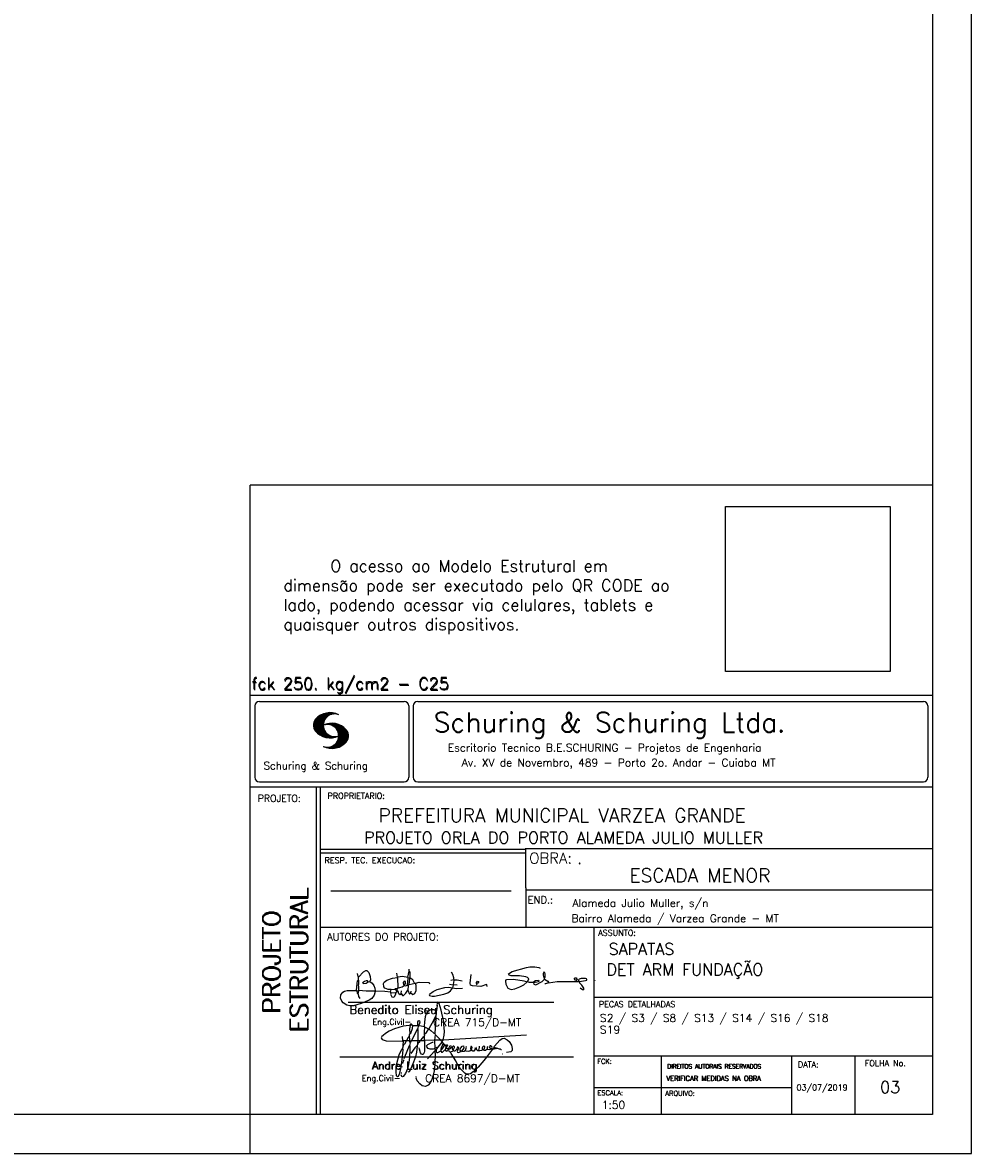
# Model space of a CAD drawing. Extents: x 0 to 84.1, y 0 to 59.4.
# Tile 4 of 6: x 59.8 to 84.1, y 0 to 29. Entities that reach past the tile are written whole.
import ezdxf

# ---------------------------------------------------------------- set-up
doc = ezdxf.new("R2010")
doc.units = 0
doc.header["$MEASUREMENT"] = 0
doc.layers.get('0').update_dxf_attribs({"linetype": 'CONTINUOUS'})
doc.layers.add('1', color=1, linetype='CONTINUOUS')
doc.layers.add('2', color=2, linetype='CONTINUOUS')
doc.styles.get("Standard").update_dxf_attribs({"font": 'ROMANS.SHX'})
picture_1 = doc.add_image_def('image1.png', size_in_pixel=(300, 300))

# ---------------------------------------------------------------- blocks, each defined once
blk = doc.blocks.new('assinaturabenedito')
at = {"color": 162}
for points in [[(80.21, 160.29), (79.88, 160.45), (79.72, 161.68), (80.29, 161.77), (80.46, 162.01), (80.54, 163.49), (80.37, 163.74), (80.54, 164.8), (80.46, 166.12), (80.29, 166.36), (80.37, 167.51), (82.43, 169.81), (83.41, 170.39), (83.9, 170.39), (84.81, 169.48), (85.38, 167.84), (85.46, 166.36), (85.13, 165.71), (86.12, 164.97), (86.94, 163.98), (87.35, 162.83), (87.43, 161.68), (87.19, 161.52), (83.66, 161.52), (80.46, 161.77)], [(96.95, 167.51), (96.79, 169.24)], [(101.55, 163.82), (102.04, 164.31), (102.28, 166.78), (102.28, 167.1), (101.55, 167.19), (101.46, 167.51), (101.96, 170.06), (102.28, 169.81), (102.28, 167.27)], [(101.96, 170.06), (102.04, 170.96)], [(120.99, 164.31), (121.24, 166.12), (121.16, 167.19), (120.66, 168.66), (120.09, 169.57)], [(155.13, 165.22), (153.4, 165.22), (152.58, 165.54), (153.16, 166.78), (152.67, 167.35), (151.85, 167.68), (149.14, 168.01), (145.61, 168.01), (144.71, 168.34), (144.46, 168.91), (146.1, 169.9), (152.17, 171.62), (153.65, 171.87), (155.7, 171.87), (157.43, 171.62), (158.08, 171.29)], [(159.89, 166.69), (159.89, 167.1), (160.22, 167.51), (160.22, 168.91), (160.05, 169.48), (159.56, 169.65), (159.23, 168.99), (159.23, 168.42), (159.56, 167.27), (159.8, 167.19)], [(79.55, 161.85), (79.72, 164.8), (79.88, 165.87), (80.21, 166.28)], [(80.46, 167.68), (80.21, 167.84), (79.88, 169.07)], [(84.48, 165.54), (84.15, 165.87), (83.57, 165.87), (82.84, 165.71), (82.1, 165.05), (82.59, 164.8), (83.57, 164.97), (84.48, 165.54)], [(84.48, 165.54), (85.05, 165.63)], [(94.32, 162.18), (93.09, 162.18), (91.53, 162.83), (91.12, 163.41), (90.96, 164.8), (91.29, 165.38), (92.52, 166.2), (94.82, 167.1), (97.03, 167.43), (97.11, 162.92)], [(101.46, 167.43), (99.17, 167.76), (97.11, 167.51)], [(98.59, 160.54), (99.17, 159.71), (99.58, 159.63), (100.56, 160.62), (101.38, 161.93), (102.12, 160.29), (102.69, 160.78), (103.6, 160.12), (104.42, 160.54), (104.99, 161.85), (104.99, 163.9), (104.66, 164.97), (106.3, 165.3), (110.57, 165.22), (110.74, 164.97), (110.49, 164.56)], [(99.9, 163.9), (100.48, 164.8), (100.4, 165.63), (99.9, 165.79), (99.49, 165.22), (99.58, 164.23), (99.82, 164.15)], [(101.3, 164.07), (101.55, 167.1)], [(102.04, 164.31), (104.58, 164.97)], [(104.34, 164.97), (103.51, 166.36), (102.69, 166.94), (102.37, 166.94)], [(120.83, 164.15), (119.19, 164.39)], [(121.16, 166.36), (119.76, 166.04)], [(121.24, 166.2), (121.48, 166.36), (122.55, 166.36), (124.6, 165.87)], [(135.35, 163.57), (135.27, 164.23), (135.11, 164.31), (132.64, 163.57), (129.12, 163.74), (128.62, 163.9), (128.3, 164.15), (128.05, 164.89), (128.46, 168.66)], [(130.84, 164.8), (130.76, 165.22), (131.25, 165.79), (131.58, 165.71), (131.66, 165.3), (131.41, 164.97), (130.84, 164.8)], [(130.84, 164.8), (130.76, 164.48), (130.92, 164.23)], [(152.26, 165.38), (152.17, 165.54), (151.11, 165.79), (146.68, 166.53), (143.56, 166.36), (143.23, 166.2), (143.15, 165.79), (143.31, 164.56), (144.13, 162.83), (145.61, 162.26), (147.25, 162.51), (149.38, 163.33), (151.02, 164.23), (152.26, 165.38)], [(152.26, 165.38), (152.5, 165.54)], [(155.21, 165.05), (155.13, 165.3), (155.37, 165.71), (156.03, 166.04), (157.26, 166.2), (157.43, 165.87), (157.18, 165.54), (156.6, 165.3), (155.21, 165.05)], [(155.21, 165.05), (155.29, 164.48), (156.19, 164.23), (158.82, 165.63), (159.89, 166.69), (161.36, 165.79), (161.61, 165.3), (161.61, 165.13), (161.12, 164.89), (160.3, 164.64), (159.97, 164.72)], [(161.61, 165.13), (165.22, 165.63), (174, 165.63), (174.41, 165.71), (174.49, 166.28)], [(176.63, 162.1), (176.63, 162.75), (175.81, 164.15), (174.99, 164.97), (174.82, 165.63), (177.36, 166.04), (178.02, 166.28), (178.02, 166.53), (177.78, 166.86), (177.36, 166.94), (175.56, 166.94), (174.66, 166.61), (174.49, 166.36), (173.02, 166.2), (172.61, 166.69), (172.93, 167.19), (173.34, 167.19), (173.75, 166.86), (173.84, 166.45)], [(173.59, 165.63), (173.59, 166.12)], [(174.82, 165.63), (174.58, 165.71)], [(181.55, 165.95), (181.47, 166.12)], [(87.43, 161.36), (87.1, 159.8), (86.04, 158.4), (84.97, 157.66), (81.44, 156.27), (78.16, 155.28), (76.68, 155.28), (75.37, 155.53), (73.73, 156.51), (73.15, 157.25), (72.66, 158.56), (72.74, 159.96), (73.65, 161.11), (74.38, 161.52), (75.53, 161.77), (79.64, 161.77)], [(80.21, 160.29), (80.46, 161.6)], [(80.21, 160.29), (80.37, 159.22), (80.87, 158.32)], [(94.08, 161.03), (91.53, 161.36), (87.43, 161.52)], [(94.08, 161.03), (94.32, 162.18), (95.88, 162.34), (96.21, 162.59), (96.95, 162.67)], [(94.08, 161.03), (94.08, 160.86)], [(96.29, 160.7), (94.24, 160.86), (94.08, 160.21), (94.57, 159.14), (95.39, 158.89), (95.8, 159.22), (96.29, 160.29), (96.29, 160.7)], [(96.87, 161.77), (96.54, 161.77), (95.88, 162.26)], [(96.29, 160.7), (96.87, 161.52)], [(98.59, 160.54), (98.1, 159.96), (97.61, 160.37), (97.36, 161.44), (96.87, 161.6), (97.03, 162.75), (99.08, 163.33), (99.9, 163.9), (100.48, 163.74), (101.3, 164.07), (101.55, 163.9), (101.38, 162.01)], [(98.59, 160.54), (98.76, 161.6)], [(102.78, 160.78), (102.86, 161.52)], [(110.74, 160.29), (110.57, 159.96), (110.74, 159.63), (111.88, 159.39), (112.87, 159.39), (116.89, 160.21), (118.53, 160.86), (119.68, 161.6), (120.5, 162.83)], [(110.74, 160.29), (112.29, 161.44), (113.94, 162.18), (117.22, 163.08), (118.86, 163.16), (122.22, 162.59), (124.85, 162.83)], [(120.83, 164.15), (120.58, 163)], [(120.83, 164.15), (121.07, 164.31), (122.47, 164.23)], [(176.63, 162.1), (176.13, 162.1), (175.07, 162.75)], [(176.63, 162.1), (176.63, 162.1)]]:
    blk.add_lwpolyline(points, dxfattribs=at)
blk = doc.blocks.new('assinaturanadre')
at = {"color": 162}
for points in [[(-225.87, 15.1), (-225.95, 13.46), (-226.28, 11.98), (-226.61, 11.73), (-227.59, 9.51), (-230.47, 4.42), (-229.32, 3.44), (-229.07, 3.44), (-227.43, 1.88), (-226.69, 1.63), (-226.61, 0.81), (-226.86, -2.47), (-226.77, -7.81), (-226.53, -8.71), (-226.86, -9.37), (-226.61, -10.68), (-226.69, -17.25), (-227.1, -21.27), (-227.76, -23.82), (-228.83, -27.19), (-229.56, -28.58), (-230.71, -29.9), (-231.53, -30.47), (-232.52, -30.72), (-234.41, -30.31), (-235.88, -29.24), (-237.44, -27.27), (-238.1, -25.79)], [(-225.3, 18.87), (-225.71, 15.34), (-225.87, 15.1), (-226.28, 15.26), (-226.36, 15.59), (-227.18, 16), (-229.07, 16), (-230.71, 15.18), (-231.94, 13.7), (-232.6, 11.73), (-233.01, 8.69), (-233.17, 5.9), (-233.01, 5.41), (-233.26, 2.62), (-233.26, 1.06), (-233.09, 0.65), (-233.34, -0.09), (-233.17, -0.67), (-233.17, -2.55), (-233.67, -2.8), (-235.23, -2.8), (-235.14, -2.23), (-233.42, -0.17)], [(-225.3, 18.87), (-225.46, 18.87), (-225.54, 18.46)], [(-225.3, 18.87), (-225.22, 19.04)], [(-221.69, -2.31), (-221.03, 0.57), (-220.87, 2.86), (-221.52, 9.6), (-222.84, 15.92), (-223.98, 19.86), (-224.56, 20.6), (-224.89, 20.68), (-225.22, 20.19), (-225.22, 19.53)], [(-240.48, 6.64), (-240.48, 6.97), (-241.05, 7.38), (-241.63, 7.22), (-241.79, 6.64)], [(-237.2, 6.72), (-237.03, 8.78), (-236.78, 9.27), (-236.46, 9.43), (-236.13, 9.27), (-235.96, 8.53), (-236.29, 7.05), (-236.62, 6.39), (-236.87, 6.31)], [(-226.28, 11.98), (-226.12, 11.9), (-226.12, 10.83), (-226.69, 1.71)], [(-240.48, 6.64), (-245.98, 6.07), (-251.39, 4.42), (-254.59, 2.95), (-256.81, 1.55), (-258.37, 0.4), (-259.02, -0.26), (-259.43, -1.08), (-259.35, -1.49), (-258.86, -2.06), (-256.4, -2.8), (-246.55, -3.05), (-246.22, -2.8), (-246.39, -0.34)], [(-242.2, 0.15), (-243.19, -1.16), (-244.01, -2.97), (-246.22, -2.97)], [(-237.2, 6.72), (-236.95, 6.23), (-237.2, 4.67), (-237.61, 4.26), (-241.05, -2.97), (-241.95, -3.05), (-242.12, 0.81), (-241.95, 1.47), (-241.46, 1.88), (-240.4, 4.59), (-240.23, 6.56), (-237.36, 6.56), (-237.2, 6.72)], [(-241.87, 6.48), (-242.12, 4.51), (-242.04, 1.47)], [(-237.28, 4.51), (-237.03, 4.1), (-237.11, -2.72), (-237.36, -2.88), (-240.89, -2.88)], [(-240.48, 6.64), (-240.31, 6.64)], [(-236.54, 6.48), (-234.98, 6.31), (-233.26, 5.82)], [(-233.01, 5.41), (-232.68, 5.49), (-230.63, 4.34), (-232.35, 1.55), (-233.01, 0.89)], [(-230.47, 4.42), (-230.47, 4.42)], [(-226.61, 0.81), (-226.36, 0.81), (-225.22, -0.17), (-224.97, -0.67), (-223.74, -1.9), (-223.66, -2.39), (-226.77, -2.55)], [(-221.69, -2.31), (-170.73, 0.81)], [(-246.14, -3.05), (-246.22, -5.76), (-246.06, -6), (-246.39, -7.4), (-246.3, -8.47), (-246.88, -14.54), (-247.62, -19.96), (-248.44, -23.33), (-249.18, -24.72), (-249.5, -24.89), (-250.08, -24.31), (-250.41, -21.93), (-250.41, -19.88), (-250, -16.76), (-248.44, -11.5), (-246.88, -7.97), (-246.47, -7.65)], [(-241.87, -4.11), (-242.12, -5.76), (-241.95, -6), (-241.95, -7.73), (-242.2, -13.15), (-242.78, -17.42), (-243.43, -19.96), (-244.74, -22.83), (-246.14, -24.72), (-246.47, -24.89), (-246.8, -24.72), (-247.21, -23.66)], [(-244.33, -3.05), (-245.32, -5.02), (-245.98, -5.84)], [(-242.12, -5.67), (-242.45, -6), (-243.51, -8.3), (-245.65, -13.97)], [(-242.04, -2.88), (-243.92, -2.97)], [(-237.11, -2.97), (-237.28, -3.87), (-237.28, -4.53), (-237.11, -4.69), (-237.61, -5.76), (-237.44, -6.25), (-238.02, -9.78), (-238.59, -12.57), (-239.66, -15.94), (-241.79, -20.78), (-242.61, -21.85), (-243.27, -22.1)], [(-241.13, -2.97), (-241.54, -3.95), (-241.87, -4.11), (-241.95, -3.13)], [(-237.61, -5.76), (-239, -7.15), (-241.38, -10.6)], [(-235.31, -2.64), (-235.8, -2.97), (-237.11, -2.88)], [(-235.88, -2.97), (-236.13, -3.62), (-237.03, -4.61)], [(-233.09, -2.8), (-233.01, -9.29), (-233.17, -9.94), (-233.91, -11.18), (-234.32, -11.26), (-234.9, -11.01), (-235.39, -10.27), (-236.13, -8.06), (-236.21, -7.15)], [(-226.86, -2.55), (-233.17, -2.72)], [(-226.77, -7.56), (-227.84, -7.89), (-229.65, -7.89), (-230.71, -7.48), (-231.7, -6.66), (-231.78, -6), (-230.96, -5.1), (-228.25, -3.79), (-227.68, -3.79)], [(-222.43, -3.29), (-222.43, -3.7), (-224.97, -6.82), (-226.61, -7.4)], [(-225.05, -6.91), (-226.04, -8.55), (-225.87, -8.79), (-225.95, -9.7), (-225.54, -10.03), (-224.97, -10.03), (-223.16, -8.96)], [(-221.69, -2.31), (-223.57, -2.39)], [(-221.36, -4.85), (-222.18, -5.35), (-222.34, -6.09), (-222.75, -6.66), (-223.08, -7.97), (-223.08, -8.88), (-222.67, -9.78), (-222.34, -9.86), (-222.01, -9.78), (-220.54, -8.47)], [(-221.19, -5.1), (-221.28, -6.09), (-221.6, -6.74), (-222.43, -8.06), (-222.92, -8.38)], [(-221.85, -2.39), (-222.43, -3.29), (-222.84, -2.88), (-222.84, -2.55)], [(-222.43, -3.7), (-221.44, -4.36), (-221.36, -4.94), (-220.78, -5.18), (-220.29, -5.92), (-219.96, -6), (-219.47, -5.35), (-219.14, -5.26), (-218.98, -5.51), (-219.39, -6.5), (-219.96, -6.99), (-220.21, -7.56), (-220.46, -8.47), (-220.05, -9.04), (-219.55, -9.12), (-218.4, -8.55), (-217.91, -9.37), (-217.34, -9.7), (-216.02, -9.12), (-215.7, -8.71), (-215.04, -9.04), (-214.3, -9.04), (-212.99, -7.81), (-212.91, -7.07), (-212.66, -6.58), (-212.41, -6.58), (-212.17, -6.91), (-212.33, -7.81), (-212.58, -8.14), (-212.99, -7.97)], [(-219.96, -6), (-219.8, -6.74)], [(-219.8, -6.82), (-219.88, -7.07)], [(-219.8, -6.91), (-218.57, -7.89), (-218.32, -7.73), (-217.58, -6.17), (-217.26, -5.84), (-216.93, -6), (-216.85, -6.82), (-217.58, -7.81), (-218.4, -8.22), (-218.49, -7.97)], [(-190.51, -6.82), (-189.52, -7.32), (-189.77, -7.81), (-190.42, -8.06), (-191.57, -7.97), (-195.76, -13.72), (-200.19, -18.89), (-203.31, -21.93), (-205.03, -23), (-206.1, -23.33), (-207.49, -23.25), (-208.48, -22.67), (-210.94, -20.21), (-212.58, -17.66), (-213.81, -15.2), (-216.85, -10.6), (-217.17, -9.78)], [(-215.53, -8.3), (-215.86, -7.73), (-215.86, -6.82), (-215.45, -6), (-215.2, -6), (-214.96, -6.33), (-214.88, -7.23), (-215.53, -8.3)], [(-212.66, -8.14), (-212.99, -9.37), (-212.91, -9.78), (-212.25, -10.03), (-211.18, -9.53), (-210.94, -9.29), (-211.27, -8.63), (-211.27, -8.06), (-210.86, -7.23), (-210.03, -6.09), (-209.3, -6), (-209.05, -7.15), (-209.54, -8.14), (-210.36, -9.12), (-210.2, -9.37), (-208.72, -9.21), (-207.9, -8.63), (-207.41, -6.82), (-207.49, -6.41)], [(-212.66, -6.58), (-212.91, -6.33)], [(-204.54, -8.14), (-204.04, -7.81), (-203.96, -6.99), (-204.37, -6.41), (-204.78, -6.41), (-204.87, -7.73), (-204.54, -8.14)], [(-201.09, -6.5), (-201.09, -6.5)], [(-196.33, -7.48), (-197.23, -8.3), (-198.14, -8.71), (-199.2, -9.04), (-199.78, -8.96), (-199.94, -8.63), (-199.53, -7.07), (-199.53, -6.25)], [(-196.33, -7.48), (-196.09, -6.82), (-196.17, -6.41), (-196.99, -6.17), (-197.56, -6.82), (-197.73, -7.32), (-197.73, -7.81), (-197.48, -8.22)], [(-194.77, -7.23), (-194.28, -6.74), (-194.28, -6.41), (-194.77, -6.74), (-194.77, -7.23)], [(-192.06, -7.73), (-191.74, -7.07), (-191.98, -6.5), (-192.64, -6), (-193.13, -6), (-193.3, -7.07), (-192.64, -7.81)], [(-190.51, -6.82), (-191.33, -7.89)], [(-190.51, -6.82), (-190.18, -6.17), (-187.06, -2.39), (-185.58, -1.41), (-184.35, -1.24), (-182.46, -2.23), (-181.32, -3.21), (-179.92, -5.59), (-179.43, -7.65), (-179.59, -8.79), (-180.25, -9.62), (-183.04, -10.03)], [(-226.86, -9.29), (-231.21, -13.8)], [(-226.04, -8.47), (-226.45, -8.63)], [(-218.4, -8.22), (-218.4, -8.47)], [(-215.53, -8.3), (-215.53, -8.63)], [(-210.36, -9.12), (-210.86, -9.21)], [(-204.54, -8.14), (-204.54, -8.55), (-205.28, -9.12), (-206.26, -9.45), (-207.49, -9.29), (-207.9, -8.79)], [(-202.24, -7.15), (-202.08, -8.06), (-202.98, -9.29), (-203.47, -9.29), (-204.45, -8.63)], [(-201.42, -7.07), (-201.5, -7.48), (-201.25, -8.22), (-200.6, -8.71), (-200.02, -8.71)], [(-194.77, -7.89), (-195.84, -8.71), (-196.5, -8.79), (-197.15, -8.38)], [(-194.77, -7.23), (-194.77, -7.97), (-194.61, -8.06), (-193.13, -8.14), (-192.15, -7.81), (-191.74, -7.97)], [(-189.44, -7.23), (-189.11, -6.99), (-188.78, -7.32)], [(-189.44, -7.23), (-189.19, -7.56), (-188.7, -7.4), (-187.39, -7.81), (-186.73, -7.81), (-186.48, -8.14), (-186.07, -8.22)], [(-185.42, -10.77), (-185.17, -10.77)], [(-246.8, -18.57), (-246.88, -19.06)], [(-246.39, -16.43), (-246.39, -16.84)], [(-246.06, -15.36), (-246.22, -16.1)], [(-245.81, -14.54), (-245.89, -15.03)], [(-247.29, -22.34), (-247.29, -22.92)], [(-238.43, -24.64), (-238.43, -24.81)], [(-238.26, -25.22), (-238.18, -25.46)]]:
    blk.add_lwpolyline(points, dxfattribs=at)

msp = doc.modelspace()

# ---------------------------------------------------------------- linework, layer by layer
at = {"layer": '2', "linetype": 'Continuous'}
for p, q in [((84.100006, 0), (84.100006, 59.400002)), ((65.600006, 1), (65.600006, 17.142713)), ((83.100006, 17.142713), (65.600006, 17.142713)), ((65.600006, 11.755142), (83.100006, 11.755135)), ((65.600006, 1), (65.600006, 11.755142)), ((65.715988, 11.477417), (65.715988, 9.648308)), ((65.832489, 11.593918), (69.548996, 11.593918)), ((69.665497, 11.477417), (69.665497, 9.648308)), ((69.778748, 11.477417), (69.778748, 9.648308)), ((69.895248, 11.593918), (82.867508, 11.593918)), ((82.984009, 11.477417), (82.984009, 9.648308)), ((67.221771, 10.985771), (67.52832, 11.29232)), ((67.222122, 10.971992), (67.545929, 11.295792)), ((67.222168, 11.000305), (67.508011, 11.286148)), ((67.222488, 10.958214), (67.56427, 11.300003)), ((67.224365, 11.016647), (67.488403, 11.280685)), ((67.224472, 10.94606), (67.581131, 11.302727)), ((67.226578, 11.03299), (67.465408, 11.271812)), ((67.2267, 10.934158), (67.596313, 11.303772)), ((67.228943, 10.922256), (67.612335, 11.305649)), ((67.232178, 10.911354), (67.626831, 11.306015)), ((67.232437, 11.052986), (67.439468, 11.26001)), ((67.235916, 10.900948), (67.642014, 11.307053)), ((67.239258, 11.073952), (67.410522, 11.245209)), ((67.239655, 10.890556), (67.656281, 11.307182)), ((67.243561, 10.880333), (67.66925, 11.306015)), ((67.248611, 10.871239), (67.520584, 11.143219)), ((67.252747, 11.10157), (67.374313, 11.223145)), ((67.253647, 10.862129), (67.502121, 11.110611)), ((67.258682, 10.853035), (67.491592, 11.085945)), ((67.264267, 10.84449), (67.483597, 11.06382)), ((67.270782, 10.836868), (67.47966, 11.045746)), ((67.277298, 10.829247), (67.475876, 11.027817)), ((67.563156, 11.001991), (67.584885, 11.023735)), ((67.577606, 11.002319), (67.601898, 11.026611)), ((67.592072, 11.002647), (67.619476, 11.030045)), ((67.604584, 11.001007), (67.635239, 11.03167)), ((67.608673, 11.2313), (67.68306, 11.305702)), ((67.617233, 10.999535), (67.651505, 11.033806)), ((67.62999, 10.998154), (67.666199, 11.034363)), ((67.638062, 11.246552), (67.69574, 11.30423)), ((67.64122, 10.995239), (67.680893, 11.03492)), ((67.652435, 10.992317), (67.695602, 11.035484)), ((67.662872, 11.257233), (67.708405, 11.302757)), ((67.664337, 10.990074), (67.708984, 11.034729)), ((67.674881, 10.986488), (67.72316, 11.034767)), ((67.681976, 11.262199), (67.721237, 11.30146)), ((67.684326, 10.981789), (67.736191, 11.033653)), ((67.694321, 10.977654), (67.748459, 11.031792)), ((67.702469, 11.268562), (67.733063, 11.299149)), ((67.704605, 10.973801), (67.761597, 11.0308)), ((67.71431, 10.969368), (67.773758, 11.028824)), ((67.718491, 11.270424), (67.744904, 11.296837)), ((67.722412, 10.963333), (67.785233, 11.026146)), ((67.732498, 10.959282), (67.797607, 11.024391)), ((67.734482, 11.272285), (67.757004, 11.294807)), ((67.750473, 11.274147), (67.768555, 11.292221)), ((67.283813, 10.821625), (67.474167, 11.011971)), ((67.290558, 10.814232), (67.473114, 10.99678)), ((67.296936, 10.807419), (67.470306, 10.980797)), ((67.304733, 10.800133), (67.473206, 10.968597)), ((67.311829, 10.793083), (67.474121, 10.955383)), ((67.319168, 10.786293), (67.475159, 10.942276)), ((67.326828, 10.779808), (67.477615, 10.930595)), ((67.334488, 10.773323), (67.480087, 10.918922)), ((67.342133, 10.766846), (67.482544, 10.907249)), ((67.350098, 10.760674), (67.485901, 10.896469)), ((67.358337, 10.754768), (67.489655, 10.886078)), ((67.366577, 10.748863), (67.493408, 10.875694)), ((67.374802, 10.742966), (67.497208, 10.865356)), ((67.383392, 10.737427), (67.502075, 10.856102)), ((67.392227, 10.732109), (67.506958, 10.84684)), ((67.401062, 10.726807), (67.511841, 10.837578)), ((67.409882, 10.721497), (67.516922, 10.828537)), ((67.419189, 10.71666), (67.522842, 10.820305)), ((67.428635, 10.711967), (67.528748, 10.812088)), ((67.43808, 10.707275), (67.534668, 10.803864)), ((67.44754, 10.702599), (67.540802, 10.79586)), ((67.457642, 10.698563), (67.547699, 10.78862)), ((67.467743, 10.694519), (67.554611, 10.781387)), ((67.477829, 10.690483), (67.561508, 10.774155)), ((67.488205, 10.686714), (67.568588, 10.767105)), ((67.499008, 10.683372), (67.576477, 10.760849)), ((67.509796, 10.680031), (67.584366, 10.754601)), ((67.520599, 10.676697), (67.592255, 10.74836)), ((67.531494, 10.998619), (67.546158, 11.013283)), ((67.532074, 10.674026), (67.600327, 10.742287)), ((67.543625, 10.671448), (67.609238, 10.737053)), ((67.548691, 11.001663), (67.565323, 11.018303)), ((67.671295, 10.38913), (68.095734, 10.813568)), ((67.685135, 10.388832), (68.100952, 10.804665)), ((67.698959, 10.388527), (68.104996, 10.794571)), ((67.713776, 10.389206), (68.107529, 10.782967)), ((67.728806, 10.390091), (68.110825, 10.77211)), ((67.740387, 10.953033), (67.808838, 11.021484)), ((67.744095, 10.391251), (68.114105, 10.761261)), ((67.749115, 10.947632), (67.819702, 11.018219)), ((67.756165, 10.940536), (67.830765, 11.015137)), ((67.760544, 10.393555), (68.11557, 10.748596)), ((67.765198, 10.93544), (67.841873, 11.012115)), ((67.77211, 10.928207), (67.852234, 11.008339)), ((67.776978, 10.395859), (68.117249, 10.736137)), ((67.779831, 10.921783), (67.86261, 11.004555)), ((67.785919, 10.913734), (67.873306, 11.001122)), ((67.794006, 10.907692), (67.883316, 10.997002)), ((67.799911, 10.899467), (67.892731, 10.992279)), ((67.806625, 10.892029), (67.902451, 10.987854)), ((67.811752, 10.883018), (67.912231, 10.983505)), ((67.817657, 10.874802), (67.921875, 10.979012)), ((67.822357, 10.554344), (68.091095, 10.823074)), ((67.823761, 10.866768), (67.930435, 10.973442)), ((67.829498, 10.858353), (67.940002, 10.968857)), ((67.833527, 10.848244), (67.948654, 10.963379)), ((67.838394, 10.838989), (67.957047, 10.957634)), ((67.840729, 10.586838), (68.086777, 10.832893)), ((67.843323, 10.829773), (67.965561, 10.952019)), ((67.848358, 10.817596), (67.975677, 10.944923)), ((67.848709, 10.608963), (68.081818, 10.842072)), ((67.852341, 10.806755), (67.985031, 10.939453)), ((67.856201, 10.794724), (67.99379, 10.932312)), ((67.856934, 10.63131), (68.075089, 10.849472)), ((67.859863, 10.781189), (68.003067, 10.924393)), ((67.860703, 10.649239), (68.070358, 10.858894)), ((67.862656, 10.768639), (68.011749, 10.91774)), ((67.865173, 10.667847), (68.063507, 10.866165)), ((67.865234, 10.753647), (68.02092, 10.90934)), ((67.866241, 10.683037), (68.057556, 10.874352)), ((67.866318, 10.73967), (68.029205, 10.90255)), ((67.867294, 10.698235), (68.049774, 10.880722)), ((67.867905, 10.725861), (68.036682, 10.894646)), ((67.868118, 10.711845), (68.043793, 10.887527)), ((67.555176, 10.668869), (67.618134, 10.731819)), ((67.5672, 10.666748), (67.627045, 10.726585)), ((67.579605, 10.665009), (67.636261, 10.721664)), ((67.591995, 10.663277), (67.646255, 10.717522)), ((67.604782, 10.661919), (67.65625, 10.713379)), ((67.618134, 10.66114), (67.666229, 10.709244)), ((67.6315, 10.660355), (67.67691, 10.705772)), ((67.644958, 10.391075), (67.704071, 10.450188)), ((67.645309, 10.660042), (67.688126, 10.70285)), ((67.657776, 10.389755), (67.737152, 10.469131)), ((67.65976, 10.660355), (67.699341, 10.699936)), ((67.67421, 10.660667), (67.710678, 10.697136)), ((67.690598, 10.661674), (67.723846, 10.694931)), ((67.70816, 10.663521), (67.737625, 10.692986)), ((67.725296, 10.665939), (67.750778, 10.691422)), ((67.741867, 10.668861), (67.765747, 10.692741)), ((67.760269, 10.672806), (67.780136, 10.69268)), ((67.780106, 10.677895), (67.794464, 10.692261)), ((67.794464, 10.692261), (67.796539, 10.694336)), ((67.794861, 10.399597), (68.118942, 10.723679)), ((67.798126, 10.683296), (67.810562, 10.69574)), ((67.813049, 10.403664), (68.118515, 10.709122)), ((67.817169, 10.689835), (67.825378, 10.698044)), ((67.832825, 10.409302), (68.118134, 10.694611)), ((67.833084, 10.695976), (67.839569, 10.702461)), ((67.853302, 10.415634), (68.117767, 10.680092)), ((67.876404, 10.424599), (68.113495, 10.66169)), ((67.901276, 10.435333), (68.110229, 10.644287)), ((67.929581, 10.449501), (68.101624, 10.621544)), ((67.966125, 10.471909), (68.08902, 10.594803)), ((68.045029, 10.536674), (68.057724, 10.54937)), ((67.550323, 10.409546), (67.562592, 10.421799)), ((67.561462, 10.40654), (67.576416, 10.421486)), ((67.572601, 10.403542), (67.590225, 10.421173)), ((67.583755, 10.400551), (67.606155, 10.422958)), ((67.595673, 10.398346), (67.622162, 10.424828)), ((67.607605, 10.396141), (67.639587, 10.428116)), ((67.619553, 10.393929), (67.658707, 10.43309)), ((67.632141, 10.392387), (67.679932, 10.440178)), ((65.600006, 9.399994), (83.100006, 9.399994)), ((65.832489, 9.531807), (69.548996, 9.531807)), ((67.300385, 5.799995), (67.300385, 9.399994)), ((67.400391, 5.799995), (67.400391, 9.399994)), ((69.895248, 9.531807), (82.867508, 9.531807)), ((83.100006, 9.399994), (83.100006, 1)), ((72.668579, 7.799995), (67.400391, 7.799995)), ((72.668579, 7.699995), (67.400391, 7.699995)), ((83.100006, 7.814748), (72.656072, 7.814748)), ((72.668579, 6.816429), (72.668579, 7.814748)), ((67.670311, 6.739054), (72.288887, 6.739054)), ((72.668579, 6.816429), (72.668579, 5.799995)), ((72.668579, 6.7647), (83.100006, 6.764707)), ((67.300385, 1), (67.300385, 5.799995)), ((67.400391, 1), (67.400391, 5.799995)), ((67.400391, 5.799995), (83.100006, 5.799995)), ((74.420959, 4.799995), (74.420959, 5.799995)), ((74.420959, 1), (74.420959, 4.799995)), ((68.11142, 3.880456), (73.389854, 3.880456)), ((74.420958, 4.005768), (83.100005, 4.005775)), ((67.897606, 2.480272), (73.894493, 2.480272)), ((74.420959, 2.505768), (83.100006, 2.505775)), ((76.14679, 1), (76.14679, 2.505775)), ((79.496475, 1), (79.496475, 2.505775)), ((81.120974, 1), (81.120974, 2.505774)), ((74.420959, 1.691734), (79.496475, 1.691742)), ((65.600006, 0), (65.600006, 1)), ((83.100006, 1), (65.600006, 1)), ((0, 0), (84.100006, 0))]:
    msp.add_line(p, q, dxfattribs=at)
msp.add_lwpolyline([(83.100006, 1), (2.5, 1), (2.5, 58.400002), (83.100006, 58.400002), (83.100006, 1)], dxfattribs=at)
for centre, radius, start, end in [((65.832489, 11.477417), 0.116502, 90, 180), ((69.548996, 11.477417), 0.116502, 0, 90), ((69.895248, 11.477417), 0.116502, 90, 180), ((82.867508, 11.477417), 0.116502, 0, 90), ((67.465149, 10.982269), 0.243989, 140.229431, 231.895096), ((67.648087, 10.815277), 0.491555, 63.393265, 138.909058), ((67.763229, 10.98333), 0.291044, 68.851509, 291.148499), ((67.692337, 10.543831), 0.491555, 41.090942, 116.606735), ((67.648087, 11.15139), 0.491555, 218.229782, 296.60672), ((67.577194, 10.711891), 0.291044, 248.851501, 111.148491), ((67.875275, 10.710823), 0.243989, 308.104889, 39.770576), ((67.692337, 10.879951), 0.491555, 243.393265, 321.770233), ((65.832489, 9.648308), 0.116502, 180, 270), ((69.548996, 9.648308), 0.116502, 270, 0), ((69.895248, 9.648308), 0.116502, 180, 270), ((82.867508, 9.648308), 0.116502, 270, 0)]:
    msp.add_arc(centre, radius, start, end, dxfattribs=at)

# ---------------------------------------------------------------- block references
at = {"xscale": 0.06, "yscale": 0.06, "zscale": 0.06}
msp.add_blockref('assinaturabenedito', (63.556094, -5.52941), dxfattribs=at)
at = {"linetype": 'Continuous', "xscale": 0.042, "yscale": 0.042, "zscale": 0.042}
msp.add_blockref('assinaturanadre', (79.857355, 3.009054), dxfattribs=at)

# ---------------------------------------------------------------- texts
at = {"linetype": 'Continuous', "insert": (66.450105, 15.22062), "char_height": 0.3, "attachment_point": 1}
msp.add_mtext_dynamic_manual_height_columns('^IO acesso ao Modelo Estrutural em dimensão pode ser executado pelo QR CODE ao lado, podendo acessar via celulares, tablets e quaisquer outros dispositivos.', width=10.84065058, gutter_width=1.5, heights=[3.742444], dxfattribs=at)
at = {"layer": '1', "linetype": 'Continuous'}
for s, height, p in [('PREFEITURA MUNICIPAL VARZEA GRANDE', 0.35, (68.88924, 8.494706)), ('PROJETO ORLA DO PORTO ALAMEDA JULIO MULLER', 0.3, (68.518476, 7.952581)), ('.', 0.3, (73.984333, 7.423969)), ('ESCADA MENOR', 0.35, (75.330094, 6.957007)), ('Alameda Julio Muller, s/n', 0.2, (73.86333, 6.322955)), ('Bairro Alameda / Varzea Grande - MT', 0.2, (73.840306, 5.930193)), ('SAPATAS', 0.3, (74.791907, 5.09393)), ('DET ARM FUNDAÇÃO ', 0.3, (74.737424, 4.567268)), ('S2 / S3 / S8 / S13 / S14 / S16 / S18', 0.2, (74.571808, 3.37457)), ('S19', 0.2, (74.571808, 3.07457)), ('03/07/2019', 0.15, (79.613504, 1.615115))]:
    msp.add_text(s, height=height, dxfattribs=at).set_placement(p)
at = {"layer": '1', "linetype": 'Continuous', "insert": (81.758917, 1.84874), "char_height": 0.3, "attachment_point": 1}
msp.add_mtext_dynamic_manual_height_columns('03', width=0.86139052, gutter_width=1, heights=[0], dxfattribs=at)
at = {"layer": '2', "linetype": 'Continuous'}
for s, height, p in [('fck 250. kg/cm2 - C25', 0.3, (65.628578, 11.907463)), ('fck 250. kg/cm2 - C25', 0.3, (65.641754, 11.880586)), ('Schuring & Schuring Ltda.', 0.5, (70.306839, 10.806786)), ('Escritorio Tecnico B.E.SCHURING - Projetos de Engenharia', 0.2, (70.664673, 10.308487)), ('Schuring & Schuring', 0.19, (65.944336, 9.851486)), ('Av. XV de Novembro, 489 - Porto 2o. Andar - Cuiaba MT', 0.2, (71.023193, 9.925888)), ('PROJETO:', 0.175, (65.793152, 9.02159)), ('PROPRIETARIO:', 0.15, (67.584534, 9.097366)), ('RESP. TEC. EXECUCAO:', 0.15, (67.506004, 7.444514)), ('OBRA:', 0.278755, (72.755102, 7.434759)), ('END.:', 0.185837, (72.717902, 6.410233)), ('AUTORES DO PROJETO:', 0.185837, (67.572014, 5.463953)), ('ASSUNTO:', 0.15, (74.525462, 5.581304)), ('Benedito Eliseu Schuring', 0.22, (68.138321, 3.577287)), ('Benedito Eliseu Schuring', 0.22, (68.149795, 3.577287)), ('PECAS DETALHADAS', 0.15, (74.54287, 3.751117)), ('Eng.Civil-', 0.15, (68.737209, 3.298847)), ('CREA 715/D-MT', 0.2, (70.290742, 3.262761)), ('Andre Luiz Schuring', 0.2, (68.716738, 2.158081)), ('Andre Luiz Schuring', 0.2, (68.734296, 2.149201)), ('FCK:', 0.125, (74.500763, 2.299423)), ('DATA:', 0.15, (79.648044, 2.2071)), ('FOLHA No.', 0.15, (81.365514, 2.23814)), ('CREA 8697/D-MT', 0.2, (70.08334, 1.825346)), ('DIREITOS AUTORAIS RESERVADOS', 0.11, (76.294724, 2.176125)), ('DIREITOS AUTORAIS RESERVADOS', 0.11, (76.303696, 2.176125)), ('Eng.Civil-', 0.15, (68.462773, 1.853248)), ('VERIFICAR MEDIDAS NA OBRA', 0.125, (76.271484, 1.861862)), ('VERIFICAR MEDIDAS NA OBRA', 0.125, (76.280457, 1.861862)), ('ESCALA:', 0.125, (74.507034, 1.490738)), ('ARQUIVO:', 0.125, (76.249054, 1.475601)), ('1:50', 0.2, (74.617035, 1.144112))]:
    msp.add_text(s, height=height, dxfattribs=at).set_placement(p)
for s, p in [('ESTRUTURAL', (67.07373, 3.12536)), ('ESTRUTURAL', (67.07373, 3.094507)), ('PROJETO', (66.369095, 3.606125)), ('PROJETO', (66.369095, 3.575272))]:
    msp.add_text(s, height=0.45, rotation=90, dxfattribs=at).set_placement(p)

# ---------------------------------------------------------------- pictures from other files: only their frames are drawn
at = {"linetype": 'Continuous'}
image = msp.add_image(picture_1, insert=(77.789099, 12.363733), size_in_units=(4.227749, 4.227749), dxfattribs=at)
image.dxf.flags = 7

doc.saveas('drawing.dxf')
